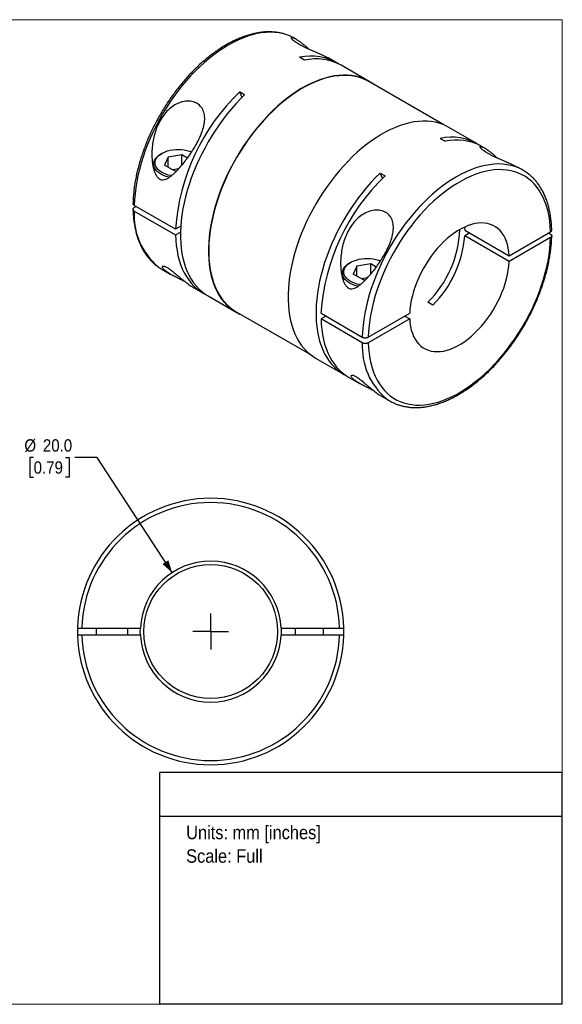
# Model space of a CAD drawing. Header units: millimetres. Extents: x 0 to 216, y 0 to 140.
# Tile 2 of 2: x 139 to 216, y 0 to 140. Entities that reach past the tile are written whole.
import ezdxf
from ezdxf.enums import TextEntityAlignment as Align

# ---------------------------------------------------------------- set-up
doc = ezdxf.new("R2010")
doc.units = ezdxf.units.MM
doc.header["$LTSCALE"] = 0.5
doc.linetypes.add('SLD-Solid', pattern=[0])
doc.layers.add('SLD-0', color=7, linetype='SLD-Solid', lineweight=25)
doc.layers.add('TEXT', color=140, linetype='SLD-Solid', lineweight=25)
doc.styles.add('SLDTEXTSTYLE0', font='GOTHIC.TTF', dxfattribs={"width": 0.913})
doc.dimstyles.new('SLDDIMSTYLE0', dxfattribs={"dimtxt": 1.75, "dimasz": 1.75, "dimexe": 0, "dimexo": 0.0625, "dimgap": 0.4375, "dimtad": 0, "dimtih": 1, "dimtoh": 1, "dimdec": 1, "dimrnd": 1e-09, "dimzin": 4, "dimdsep": 46, "dimtxsty": 'SLDTEXTSTYLE0', "dimsah": 1, "dimcen": 0, "dimadec": 0, "dimazin": 1, "dimtfac": 1, "dimtdec": 1, "dimtofl": 0, "dimtmove": 0, "dimatfit": 3, "dimfxl": 0, "dimfrac": 2, "dimtolj": 1, "dimtzin": 12, "dimarcsym": 0})

# ---------------------------------------------------------------- blocks, each defined once
blk = doc.blocks.new('Block2')
at = {"color": 7, "linetype": 'SLD-Solid', "lineweight": 18}
for p, q in [((0, 139.7), (215.9, 139.7)), ((0, 139.7), (0, 0)), ((215.9, 139.7), (215.9, 0)), ((0, 0), (215.9, 0))]:
    blk.add_line(p, q, dxfattribs=at)
blk = doc.blocks.new('SW_NOTE_0')
at = {"layer": 'TEXT', "color": 0, "insert": (0, 2.43), "char_height": 1.905, "attachment_point": 1, "style": 'SLDTEXTSTYLE0'}
blk.add_mtext('Units: mm [inches]', dxfattribs=at)
blk = doc.blocks.new('SW_NOTE_0_1')
at = {"layer": 'TEXT', "color": 0, "insert": (0, 2.43), "char_height": 1.905, "attachment_point": 1, "style": 'SLDTEXTSTYLE0'}
blk.add_mtext('Scale: Full', dxfattribs=at)
blk = doc.blocks.new('Block1')
at = {"layer": 'TEXT'}
for p, q in [((215.9, 32.88), (158.75, 32.88)), ((158.75, 0), (158.75, 32.88)), ((215.9, 0), (215.9, 32.88)), ((158.75, 26.7), (215.9, 26.7)), ((215.9, 0), (158.75, 0))]:
    blk.add_line(p, q, dxfattribs=at)
at = {"layer": 'TEXT', "color": 140}
for name, p in [('SW_NOTE_0', (162.49, 22.9)), ('SW_NOTE_0_1', (162.49, 19.56))]:
    blk.add_blockref(name, p, dxfattribs=at)
at = {"layer": 'TEXT', "color": 140, "style": 'SLDTEXTSTYLE0', "width": 0.913, "flags": 2}
for tag, height, p in [('AUTOATTR0', 2.12, (177.79, 28.35)), ('AUTOATTR1_0', 2.38, (166.91, 14.94)), ('AUTOATTR1_1', 2.38, (163.03, 11.86)), ('AUTOATTR1_2', 2.38, (168.89, 8.78))]:
    blk.add_attdef(tag, text='', height=height, dxfattribs=at).set_placement(p, align=Align.BOTTOM_LEFT)
blk = doc.blocks.new('_D_4')
at = {"layer": 'SLD-0'}
for p, q in [((140.84, 77.58), (140.3, 77.58)), ((140.3, 77.58), (140.3, 74.81)), ((145.36, 77.58), (145.89, 77.58)), ((145.89, 77.58), (145.89, 74.81)), ((149.86, 77.58), (146.68, 77.58)), ((160.51, 61.26), (149.86, 77.58)), ((140.3, 74.81), (140.84, 74.81)), ((145.89, 74.81), (145.36, 74.81))]:
    blk.add_line(p, q, dxfattribs=at)
blk.add_solid([(160.51, 61.26), (159.97, 63), (159.13, 62.46)], dxfattribs=at)
at = {"layer": 'SLD-0', "char_height": 1.75, "attachment_point": 1, "style": 'SLDTEXTSTYLE0'}
for s, insert in [('%%c', (139.52, 80.17)), ('20.0', (142.15, 80.17)), ('0.79', (140.84, 77.04))]:
    blk.add_mtext(s, dxfattribs=dict(at, insert=insert))
blk = doc.blocks.new('SW_CENTERMARKSYMBOL_1')
at = {"layer": 'SLD-0', "color": 0}
for q in [(0, 2.54), (-2.54, 0), (0, -2.54), (2.54, 0)]:
    blk.add_line((0, 0), q, dxfattribs=at)

msp = doc.modelspace()

# ---------------------------------------------------------------- linework, layer by layer
for p, q in [((178.11, 136.93), (177.93, 137.04)), ((179.31, 133.96), (178.6, 134.37)), ((183.8, 133.65), (183.33, 133.92)), ((188.46, 130.95), (184.5, 133.24)), ((199.07, 124.78), (188.44, 130.91)), ((170.8, 129.04), (170.09, 129.45)), ((203.74, 122.14), (199.78, 124.42)), ((198.54, 122.85), (199.25, 122.45)), ((204.91, 121.46), (204.44, 121.73)), ((159.04, 120.73), (158.9, 120.65)), ((159.94, 120.21), (159.42, 119.08)), ((161.9, 120.51), (159.94, 120.21)), ((159.94, 118.78), (159.94, 120.21)), ((162.67, 120.06), (161.9, 120.51)), ((161.9, 119.07), (161.9, 120.51)), ((157.87, 119.22), (157.87, 118.55)), ((160.85, 118.26), (159.42, 119.08)), ((161.42, 118.53), (160.59, 118.4)), ((160.85, 118.26), (161.22, 118.31)), ((190.03, 117.94), (190.74, 117.53)), ((210.31, 118.34), (210.13, 118.45)), ((160.99, 109.98), (155.12, 113.36)), ((155.4, 113.2), (155.12, 113.04)), ((155.12, 112.55), (160.99, 109.16)), ((161.73, 110.41), (160.99, 109.98)), ((160.99, 109.16), (161.7, 109.57)), ((202.03, 110.27), (202.06, 109.85)), ((202.06, 109.85), (208.35, 106.21)), ((202.76, 109.44), (202.06, 109.03)), ((208.35, 105.4), (202.06, 109.03)), ((208.35, 106.21), (214.22, 109.6)), ((213.94, 109.44), (214.22, 109.28)), ((214.22, 108.79), (208.35, 105.4)), ((185.84, 105.26), (185.7, 105.18)), ((188.69, 105.04), (186.74, 104.74)), ((189.47, 104.59), (188.69, 105.04)), ((188.69, 103.6), (188.69, 105.04)), ((159.03, 104.3), (160.3, 103.57)), ((184.67, 103.75), (184.67, 103.08)), ((186.74, 104.74), (186.22, 103.61)), ((187.65, 102.79), (186.22, 103.61)), ((186.74, 103.31), (186.74, 104.74)), ((188.22, 103.06), (187.39, 102.93)), ((187.65, 102.79), (188.02, 102.84)), ((163.34, 101.81), (164.9, 100.91)), ((165.61, 100.5), (169.57, 98.22)), ((197.53, 99.2), (196.82, 99.61)), ((169.59, 98.26), (180.22, 92.13)), ((181.64, 98.06), (187.5, 94.67)), ((188.35, 94.67), (194.23, 98.06)), ((182.34, 97.65), (181.64, 97.24)), ((187.5, 93.85), (181.64, 97.24)), ((194.23, 97.24), (188.35, 93.85)), ((193.52, 97.65), (194.23, 97.24)), ((180.88, 91.69), (184.84, 89.4)), ((185.55, 88.99), (187.1, 88.1)), ((190.14, 86.34), (191.41, 85.6)), ((148.52, 60.13), (148.48, 60.09)), ((148.48, 60.09), (148.48, 60.03)), ((148.5, 60.09), (148.48, 60.09)), ((183.48, 60.09), (183.43, 60.13)), ((183.45, 60.09), (183.48, 60.09)), ((183.48, 60.03), (183.48, 60.09)), ((147.68, 53.39), (155.99, 53.39)), ((149.73, 53.39), (149.73, 52.39)), ((154.23, 52.39), (154.23, 53.39)), ((175.96, 53.39), (184.27, 53.39)), ((177.98, 53.39), (177.98, 52.39)), ((181.98, 52.39), (181.98, 53.39)), ((155.99, 52.39), (147.68, 52.39)), ((184.27, 52.39), (175.96, 52.39)), ((154.23, 38.08), (154.23, 38.09))]:
    msp.add_line(p, q)
at = {"flags": 128}
for points in [[(177.37, 137.32), (177.3, 137.35), (176.77, 137.56), (176.22, 137.72), (175.65, 137.83), (175.06, 137.9), (174.45, 137.92), (173.83, 137.9), (173.19, 137.83), (172.54, 137.72), (171.88, 137.56), (171.21, 137.35), (170.53, 137.1), (169.85, 136.81), (169.17, 136.48), (168.48, 136.1), (167.79, 135.68), (167.11, 135.23), (166.42, 134.73), (165.75, 134.2), (165.08, 133.63), (164.42, 133.03), (163.77, 132.39), (163.13, 131.72), (162.51, 131.03), (161.9, 130.3), (161.31, 129.55), (160.74, 128.78), (160.19, 127.99), (159.66, 127.17), (159.15, 126.34), (158.67, 125.5), (158.22, 124.64), (157.79, 123.77), (157.39, 122.89), (157.02, 122.01), (156.69, 121.12), (156.38, 120.23), (156.1, 119.34), (155.86, 118.46), (155.65, 117.58), (155.47, 116.71), (155.33, 115.86), (155.23, 115.01), (155.15, 114.18), (155.12, 113.36)], [(177.93, 137.04), (177.8, 137.11), (177.37, 137.32)], [(189.13, 130.51), (189.1, 130.53), (188.64, 130.85), (188.16, 131.12), (187.65, 131.35), (187.12, 131.54), (186.56, 131.68), (185.99, 131.78), (185.4, 131.83), (184.79, 131.84), (184.17, 131.8), (183.53, 131.72), (182.88, 131.59), (182.23, 131.42), (181.56, 131.2), (180.89, 130.95), (180.21, 130.65), (179.53, 130.3), (178.84, 129.92), (178.16, 129.49), (177.48, 129.03), (176.81, 128.53), (176.14, 127.99), (175.47, 127.42), (174.82, 126.82), (174.18, 126.18), (173.55, 125.51), (172.93, 124.82), (172.33, 124.09), (171.75, 123.35), (171.19, 122.58), (170.64, 121.78), (170.12, 120.97), (169.63, 120.15), (169.15, 119.31), (168.7, 118.45), (168.28, 117.59), (167.89, 116.72), (167.53, 115.84), (167.19, 114.96), (166.89, 114.08), (166.62, 113.2), (166.38, 112.32), (166.17, 111.45), (166, 110.59), (165.86, 109.74), (165.76, 108.9), (165.69, 108.07), (165.65, 107.27), (165.65, 106.48), (165.69, 105.71), (165.76, 104.97), (165.86, 104.25), (166, 103.56), (166.17, 102.89), (166.38, 102.26), (166.62, 101.66), (166.89, 101.09), (167.19, 100.56), (167.53, 100.07), (167.89, 99.61), (168.28, 99.19), (168.7, 98.81), (169.15, 98.48), (169.63, 98.18), (170.12, 97.93), (170.28, 97.86)], [(188.44, 130.91), (188.13, 131.08), (187.63, 131.31), (187.09, 131.49), (186.54, 131.63), (185.97, 131.73), (185.38, 131.78), (184.78, 131.79), (184.15, 131.75), (183.52, 131.67), (182.87, 131.55), (182.22, 131.38), (181.55, 131.16), (180.88, 130.9), (180.2, 130.6), (179.53, 130.26), (178.84, 129.88), (178.16, 129.46), (177.49, 128.99), (176.81, 128.49), (176.14, 127.96), (175.48, 127.39), (174.83, 126.78), (174.19, 126.15), (173.56, 125.48), (172.95, 124.79), (172.35, 124.07), (171.77, 123.32), (171.21, 122.55), (170.67, 121.76), (170.15, 120.96), (169.65, 120.13), (169.18, 119.29), (168.73, 118.44), (168.31, 117.58), (167.92, 116.71), (167.56, 115.84), (167.22, 114.96), (166.92, 114.08), (166.65, 113.2), (166.41, 112.33), (166.21, 111.46), (166.04, 110.6), (165.9, 109.75), (165.79, 108.91), (165.72, 108.09), (165.69, 107.29), (165.69, 106.5), (165.72, 105.74), (165.79, 104.99), (165.9, 104.28), (166.04, 103.59), (166.21, 102.93), (166.41, 102.29), (166.65, 101.7), (166.92, 101.13), (167.22, 100.6), (167.56, 100.11), (167.92, 99.65), (168.31, 99.23), (168.73, 98.86), (169.18, 98.52), (169.59, 98.26)], [(170.8, 129.04), (170.16, 128.41), (169.53, 127.74), (168.92, 127.04), (168.33, 126.32), (167.75, 125.57), (167.19, 124.8), (166.65, 124.02), (166.13, 123.21), (165.64, 122.38), (165.17, 121.54), (164.72, 120.69), (164.3, 119.83), (163.91, 118.96), (163.55, 118.09), (163.22, 117.21), (162.92, 116.34), (162.65, 115.46), (162.41, 114.59), (162.21, 113.72), (162.04, 112.86), (161.9, 112.01), (161.8, 111.18), (161.73, 110.36), (161.69, 109.55), (161.69, 108.77), (161.73, 108), (161.8, 107.26), (161.9, 106.54), (162.04, 105.86), (162.21, 105.19), (162.41, 104.56), (162.65, 103.96), (162.92, 103.4), (163.22, 102.87), (163.55, 102.37), (163.91, 101.92), (164.3, 101.5), (164.72, 101.12), (165.17, 100.78), (165.61, 100.5)], [(170.09, 129.45), (170.38, 128.72), (170.4, 128.65)], [(199.78, 124.42), (199.47, 124.59), (198.96, 124.82), (198.43, 125), (197.88, 125.15), (197.3, 125.24), (196.71, 125.3), (196.1, 125.31), (195.48, 125.27), (194.85, 125.19), (194.2, 125.06), (193.54, 124.89), (192.87, 124.67), (192.2, 124.42), (191.52, 124.11), (190.84, 123.77), (190.16, 123.39), (189.48, 122.96), (188.8, 122.5), (188.12, 122), (187.45, 121.46), (186.79, 120.89), (186.13, 120.29), (185.49, 119.65), (184.86, 118.98), (184.25, 118.28), (183.65, 117.56), (183.06, 116.81), (182.5, 116.04), (181.96, 115.25), (181.44, 114.44), (180.94, 113.62), (180.47, 112.77), (180.02, 111.92), (179.6, 111.06), (179.2, 110.19), (178.84, 109.31), (178.51, 108.43), (178.2, 107.55), (177.93, 106.67), (177.69, 105.79), (177.49, 104.92), (177.32, 104.06), (177.18, 103.21), (177.07, 102.37), (177, 101.54), (176.97, 100.74), (176.97, 99.95), (177, 99.18), (177.07, 98.44), (177.18, 97.72), (177.32, 97.03), (177.49, 96.36), (177.69, 95.73), (177.93, 95.13), (178.2, 94.56), (178.51, 94.03), (178.84, 93.54), (179.2, 93.08), (179.6, 92.66), (180.02, 92.28), (180.47, 91.95), (180.88, 91.69)], [(160.1, 117.34), (160.01, 117.36), (159.64, 117.46), (159.29, 117.6), (158.97, 117.75), (158.69, 117.92), (158.44, 118.12), (158.24, 118.32), (158.07, 118.54), (157.96, 118.77), (157.89, 119.01), (157.87, 119.25), (157.9, 119.49), (157.98, 119.72), (158.11, 119.95), (158.28, 120.17), (158.5, 120.37), (158.76, 120.56), (158.9, 120.65)], [(160.41, 117.56), (160.32, 117.58), (159.95, 117.66), (159.59, 117.78), (159.26, 117.92), (158.97, 118.08), (158.71, 118.26), (158.49, 118.46), (158.31, 118.67), (158.18, 118.89), (158.1, 119.12), (158.07, 119.35), (158.09, 119.59), (158.16, 119.82), (158.28, 120.04), (158.44, 120.26), (158.65, 120.46), (158.9, 120.64), (159.19, 120.81), (159.51, 120.95), (159.86, 121.08), (160.23, 121.17), (160.62, 121.24), (161.02, 121.28), (161.42, 121.29), (161.83, 121.27), (162.23, 121.22), (162.61, 121.15), (162.98, 121.05), (163.28, 120.94)], [(209.75, 118.63), (209.68, 118.66), (209.15, 118.86), (208.6, 119.02), (208.03, 119.13), (207.44, 119.2), (206.84, 119.23), (206.21, 119.2), (205.58, 119.13), (204.93, 119.02), (204.27, 118.86), (203.6, 118.66), (202.92, 118.41), (202.24, 118.12), (201.55, 117.78), (200.86, 117.4), (200.18, 116.99), (199.49, 116.53), (198.81, 116.03), (198.13, 115.5), (197.46, 114.93), (196.8, 114.33), (196.15, 113.69), (195.51, 113.03), (194.89, 112.33), (194.28, 111.61), (193.69, 110.86), (193.12, 110.08), (192.57, 109.29), (192.04, 108.48), (191.54, 107.65), (191.06, 106.8), (190.61, 105.94), (190.18, 105.07), (189.78, 104.19), (189.41, 103.31), (189.07, 102.42), (188.76, 101.54), (188.49, 100.65), (188.24, 99.77), (188.03, 98.89), (187.86, 98.02), (187.72, 97.16), (187.61, 96.31), (187.54, 95.48), (187.5, 94.67)], [(190.03, 117.94), (189.39, 117.3), (188.77, 116.63), (188.15, 115.94), (187.56, 115.22), (186.98, 114.47), (186.42, 113.7), (185.88, 112.91), (185.36, 112.1), (184.87, 111.28), (184.4, 110.44), (183.95, 109.59), (183.54, 108.73), (183.15, 107.86), (182.79, 106.99), (182.45, 106.11), (182.15, 105.23), (181.89, 104.36), (181.65, 103.48), (181.44, 102.62), (181.27, 101.76), (181.14, 100.91), (181.03, 100.07), (180.96, 99.25), (180.93, 98.45), (180.93, 97.66), (180.96, 96.9), (181.03, 96.16), (181.14, 95.44), (181.27, 94.75), (181.44, 94.09), (181.65, 93.46), (181.89, 92.86), (182.15, 92.3), (182.45, 91.76), (182.79, 91.27), (183.15, 90.81), (183.54, 90.39), (183.95, 90.02), (184.4, 89.68), (184.87, 89.38), (185.2, 89.21)], [(214.22, 109.6), (214.19, 110.36), (214.12, 111.1), (214.01, 111.81), (213.87, 112.49), (213.69, 113.15), (213.48, 113.77), (213.24, 114.36), (212.96, 114.91), (212.66, 115.43), (212.32, 115.91), (211.95, 116.35), (211.55, 116.76), (211.12, 117.12), (210.67, 117.44), (210.19, 117.71), (209.69, 117.94), (209.16, 118.13), (208.61, 118.27), (208.04, 118.37), (207.46, 118.42), (206.86, 118.43), (206.24, 118.39), (205.6, 118.31), (204.96, 118.18), (204.31, 118), (203.64, 117.78), (202.98, 117.52), (202.3, 117.21), (201.63, 116.86), (200.95, 116.47), (200.27, 116.04), (199.6, 115.57), (198.93, 115.06), (198.27, 114.52), (197.62, 113.94), (196.97, 113.32), (196.34, 112.68), (195.72, 112), (195.12, 111.3), (194.53, 110.57), (193.96, 109.82), (193.42, 109.04), (192.89, 108.25), (192.39, 107.43), (191.91, 106.6), (191.45, 105.76), (191.03, 104.91), (190.63, 104.05), (190.26, 103.18), (189.92, 102.31), (189.61, 101.43), (189.34, 100.56), (189.09, 99.69), (188.88, 98.82), (188.71, 97.97), (188.57, 97.12), (188.46, 96.29), (188.39, 95.47), (188.35, 94.67)], [(190.03, 117.94), (190.31, 117.24), (190.34, 117.14)], [(208.35, 106.21), (208.31, 106.76), (208.23, 107.29), (208.12, 107.79), (207.97, 108.25), (207.79, 108.69), (207.58, 109.09), (207.33, 109.45), (207.06, 109.78), (206.76, 110.06), (206.43, 110.3), (206.07, 110.5), (205.69, 110.66), (205.29, 110.77), (204.87, 110.84), (204.43, 110.86), (203.97, 110.83), (203.5, 110.76), (203.02, 110.64), (202.53, 110.48), (202.04, 110.28), (201.54, 110.03), (201.04, 109.74), (200.54, 109.41), (200.04, 109.05), (199.56, 108.64), (199.08, 108.21), (198.61, 107.73), (198.15, 107.23), (197.71, 106.7), (197.29, 106.15), (196.89, 105.58), (196.51, 104.98), (196.15, 104.37), (195.82, 103.75), (195.52, 103.11), (195.24, 102.47), (195, 101.83), (194.79, 101.18), (194.61, 100.54), (194.46, 99.9), (194.35, 99.27), (194.27, 98.66), (194.23, 98.06)], [(160.99, 109.16), (161.02, 108.4), (161.09, 107.66), (161.2, 106.94), (161.33, 106.25), (161.51, 105.59), (161.71, 104.96), (161.95, 104.36), (162.22, 103.8), (162.52, 103.27), (162.85, 102.78), (163.21, 102.32), (163.6, 101.9), (164.02, 101.52), (164.46, 101.19), (164.93, 100.89), (165.26, 100.72)], [(188.35, 93.85), (188.39, 93.09), (188.46, 92.36), (188.57, 91.65), (188.71, 90.96), (188.88, 90.31), (189.09, 89.69), (189.34, 89.1), (189.61, 88.54), (189.92, 88.02), (190.26, 87.54), (190.63, 87.1), (191.03, 86.7), (191.45, 86.34), (191.91, 86.02), (192.39, 85.74), (192.89, 85.51), (193.42, 85.32), (193.96, 85.18), (194.53, 85.08), (195.12, 85.03), (195.72, 85.02), (196.34, 85.06), (196.97, 85.15), (197.62, 85.28), (198.27, 85.45), (198.93, 85.67), (199.6, 85.94), (200.27, 86.24), (200.95, 86.59), (201.63, 86.99), (202.3, 87.42), (202.98, 87.89), (203.64, 88.39), (204.31, 88.94), (204.96, 89.52), (205.6, 90.13), (206.24, 90.78), (206.86, 91.45), (207.46, 92.15), (208.04, 92.88), (208.61, 93.64), (209.16, 94.41), (209.69, 95.21), (210.19, 96.02), (210.67, 96.85), (211.12, 97.69), (211.55, 98.55), (211.95, 99.41), (212.32, 100.28), (212.66, 101.15), (212.96, 102.02), (213.24, 102.9), (213.48, 103.77), (213.69, 104.63), (213.87, 105.49), (214.01, 106.33), (214.12, 107.17), (214.19, 107.98), (214.22, 108.79)], [(186.9, 101.87), (186.81, 101.89), (186.44, 101.99), (186.09, 102.12), (185.77, 102.28), (185.49, 102.45), (185.24, 102.65), (185.03, 102.85), (184.87, 103.07), (184.76, 103.3), (184.69, 103.54), (184.67, 103.78), (184.7, 104.02), (184.78, 104.25), (184.91, 104.48), (185.08, 104.7), (185.3, 104.9), (185.55, 105.09), (185.7, 105.18)], [(187.21, 102.09), (187.12, 102.11), (186.75, 102.19), (186.39, 102.31), (186.06, 102.45), (185.77, 102.61), (185.51, 102.79), (185.29, 102.99), (185.11, 103.2), (184.98, 103.42), (184.9, 103.65), (184.87, 103.88), (184.89, 104.12), (184.96, 104.35), (185.08, 104.57), (185.24, 104.79), (185.45, 104.99), (185.7, 105.17), (185.99, 105.34), (186.31, 105.48), (186.66, 105.6), (187.03, 105.7), (187.42, 105.77), (187.82, 105.81), (188.22, 105.82), (188.63, 105.8), (189.03, 105.75), (189.41, 105.68), (189.78, 105.58), (190.08, 105.47)], [(194.23, 97.24), (194.27, 96.69), (194.35, 96.17), (194.46, 95.67), (194.61, 95.2), (194.79, 94.77), (195, 94.37), (195.24, 94), (195.52, 93.68), (195.82, 93.39), (196.15, 93.15), (196.51, 92.95), (196.89, 92.8), (197.29, 92.68), (197.71, 92.62), (198.15, 92.6), (198.61, 92.62), (199.08, 92.69), (199.56, 92.81), (200.04, 92.97), (200.54, 93.18), (201.04, 93.42), (201.54, 93.71), (202.04, 94.04), (202.53, 94.41), (203.02, 94.81), (203.5, 95.25), (203.97, 95.72), (204.43, 96.22), (204.87, 96.75), (205.29, 97.3), (205.69, 97.88), (206.07, 98.47), (206.43, 99.08), (206.76, 99.71), (207.06, 100.34), (207.33, 100.98), (207.58, 101.63), (207.79, 102.27), (207.97, 102.92), (208.12, 103.55), (208.23, 104.18), (208.31, 104.8), (208.35, 105.4)], [(158.5, 104.64), (158.67, 104.52), (159.03, 104.3)], [(181.64, 97.24), (181.67, 96.48), (181.74, 95.74), (181.84, 95.02), (181.98, 94.33), (182.15, 93.67), (182.36, 93.04), (182.6, 92.44), (182.87, 91.88), (183.17, 91.35), (183.5, 90.86), (183.86, 90.4), (184.25, 89.98), (184.67, 89.6), (185.11, 89.27), (185.55, 88.99)], [(155.99, 52.39), (155.98, 52.89), (155.99, 53.39)], [(175.96, 53.39), (175.98, 52.89), (175.96, 52.39)]]:
    msp.add_lwpolyline(points, dxfattribs=at)
msp.add_circle((165.98, 52.89), 9.5)
for centre, radius, start, end in [((180.25, 127.21), 7.34, 57.9366, 102.9333), ((180.96, 126.72), 7.42, 61.4407, 102.8162), ((190.72, 107.95), 29.8, 133.803, 176.0941), ((200.19, 115.7), 7.34, 57.9351, 102.9347), ((200.9, 115.21), 7.42, 61.4421, 102.8148), ((211.36, 96.03), 29.8, 133.803, 176.0941), ((207.16, 112.87), 6.31, 54.2904, 65.7067), ((164.76, 111.99), 9.65, 176.7129, 229.6036), ((185.91, 110.56), 15.46, 314.8726, 357.6708), ((186.27, 110.34), 15.84, 315.2756, 355.2384), ((197.14, 93.3), 9.65, 176.7129, 229.6036), ((194.57, 91.07), 6.31, 234.2904, 245.7067), ((165.98, 52.89), 18.9, 1.5159, 178.4841), ((165.98, 52.89), 18.3, 1.5657, 178.4343), ((165.98, 52.89), 10, 2.866, 177.134), ((165.98, 52.89), 18.9, 178.4841, 181.5159), ((165.98, 52.89), 18.9, 358.4841, 1.5159), ((165.98, 52.89), 18.9, 181.5159, 358.4841), ((165.98, 52.89), 18.3, 181.5657, 358.4343), ((165.98, 52.89), 10, 182.866, 357.134)]:
    msp.add_arc(centre, radius, start, end)
for points, knots in [([(177.33, 137.34), (177.32, 137.35), (177.14, 137.44), (176.78, 137.57), (176.25, 137.73), (175.71, 137.85), (175.15, 137.93), (174.57, 137.98), (173.98, 137.98), (173.37, 137.94), (172.76, 137.86), (172.13, 137.73), (171.5, 137.57), (170.85, 137.37), (170.21, 137.13), (169.56, 136.85), (168.9, 136.53), (168.25, 136.18), (167.6, 135.79), (166.95, 135.36), (166.3, 134.9), (165.66, 134.41), (165.03, 133.88), (164.4, 133.33), (163.79, 132.74), (163.18, 132.13), (162.59, 131.49), (162.01, 130.82), (161.45, 130.14), (160.9, 129.43), (160.37, 128.7), (159.86, 127.95), (159.37, 127.19), (158.9, 126.41), (158.45, 125.62), (158.02, 124.81), (157.62, 124), (157.24, 123.18), (156.89, 122.35), (156.57, 121.52), (156.27, 120.69), (156, 119.86), (155.76, 119.03), (155.55, 118.2), (155.37, 117.38), (155.22, 116.56), (155.1, 115.76), (155.02, 114.96), (154.96, 114.25), (154.95, 113.8), (154.95, 113.61)], [0, 0, 0, 0, 0.002096, 0.022878, 0.043685, 0.064541, 0.085462, 0.10646, 0.127539, 0.1487, 0.169935, 0.191235, 0.212591, 0.23399, 0.25542, 0.276874, 0.298341, 0.319816, 0.341292, 0.362765, 0.384234, 0.405696, 0.42715, 0.448596, 0.470035, 0.491466, 0.51289, 0.534307, 0.555719, 0.577126, 0.598529, 0.619929, 0.641327, 0.662723, 0.68412, 0.705516, 0.726914, 0.748314, 0.769718, 0.791125, 0.812537, 0.833955, 0.85538, 0.876813, 0.898254, 0.919704, 0.941163, 0.962632, 0.984111, 1, 1, 1, 1]), ([(183.33, 133.92), (183.32, 133.92), (183.21, 133.99), (183, 134.1), (182.67, 134.27), (182.32, 134.44), (181.93, 134.61), (181.53, 134.79), (181.1, 134.98), (180.66, 135.17), (180.21, 135.36), (179.77, 135.56), (179.34, 135.77), (178.93, 135.98), (178.56, 136.18), (178.23, 136.38), (177.95, 136.56), (177.73, 136.73), (177.57, 136.88), (177.46, 137), (177.42, 137.09), (177.42, 137.15), (177.47, 137.18), (177.57, 137.17), (177.69, 137.14), (177.85, 137.07), (178.02, 136.98), (178.23, 136.86), (178.48, 136.7), (178.77, 136.49), (179.1, 136.23), (179.48, 135.91), (179.76, 135.66), (179.92, 135.51), (179.93, 135.49)], [0, 0, 0, 0, 0.00518, 0.036018, 0.066044, 0.098285, 0.129444, 0.160457, 0.191776, 0.22358, 0.254688, 0.286211, 0.317297, 0.348834, 0.380221, 0.411665, 0.443246, 0.474573, 0.506315, 0.537522, 0.569408, 0.600505, 0.632478, 0.663322, 0.695137, 0.725114, 0.7559, 0.787667, 0.820572, 0.861001, 0.902712, 0.945902, 0.995306, 1, 1, 1, 1]), ([(164.02, 122.18), (163.72, 121.61), (163.2, 120.79), (162.47, 119.78), (161.9, 119.07), (161.32, 118.41), (160.82, 117.91), (160.41, 117.56), (160.09, 117.32), (159.76, 117.13), (159.41, 117), (159.05, 116.97), (158.68, 117.1), (158.37, 117.39), (158.13, 117.79), (157.95, 118.24), (157.82, 118.7), (157.73, 119.19), (157.65, 119.82), (157.61, 120.64), (157.67, 121.94), (157.96, 123.54), (158.58, 125.07), (159.28, 126.16), (159.93, 126.9), (160.67, 127.5), (161.52, 127.95), (162.42, 128.18), (163.3, 128.15), (164.08, 127.86), (164.67, 127.33), (165.03, 126.61), (165.16, 125.77), (165.07, 124.87), (164.75, 123.65), (164.33, 122.75), (164.02, 122.18)], [0, 0, 0, 0, 0.0620891, 0.0930224, 0.1244454, 0.1564711, 0.1866329, 0.2028992, 0.2178755, 0.2345801, 0.2492089, 0.2657869, 0.2806855, 0.2954541, 0.3121107, 0.3267945, 0.3435005, 0.3585266, 0.3747871, 0.4051698, 0.4372782, 0.4992493, 0.561649, 0.5938991, 0.6241971, 0.655476, 0.686758, 0.7180683, 0.7493285, 0.7805828, 0.8119054, 0.8432775, 0.8746825, 0.906121, 0.9375606, 1, 1, 1, 1]), ([(210.13, 118.44), (210.12, 118.45), (210.01, 118.52), (209.79, 118.63), (209.47, 118.8), (209.12, 118.97), (208.73, 119.14), (208.33, 119.32), (207.9, 119.51), (207.46, 119.7), (207.01, 119.89), (206.57, 120.09), (206.14, 120.3), (205.73, 120.5), (205.36, 120.71), (205.03, 120.91), (204.75, 121.09), (204.53, 121.26), (204.37, 121.41), (204.26, 121.53), (204.22, 121.62), (204.22, 121.68), (204.27, 121.7), (204.37, 121.7), (204.49, 121.66), (204.65, 121.6), (204.82, 121.51), (205.03, 121.39), (205.28, 121.23), (205.57, 121.02), (205.9, 120.76), (206.28, 120.44), (206.56, 120.19), (206.72, 120.04), (206.73, 120.02)], [0, 0, 0, 0, 0.0051804, 0.0360182, 0.0660442, 0.0982854, 0.129444, 0.1604569, 0.1917755, 0.2235805, 0.2546881, 0.2862112, 0.3172965, 0.3488338, 0.3802211, 0.411665, 0.4432455, 0.474573, 0.5063145, 0.5375222, 0.5694083, 0.6005049, 0.6324778, 0.6633219, 0.695137, 0.7251139, 0.7558999, 0.7876671, 0.8205724, 0.861001, 0.9027122, 0.9459023, 0.9953061, 1, 1, 1, 1]), ([(214.4, 109.85), (214.4, 109.89), (214.39, 110.17), (214.36, 110.7), (214.29, 111.41), (214.19, 112.1), (214.06, 112.77), (213.89, 113.42), (213.69, 114.03), (213.47, 114.62), (213.21, 115.18), (212.92, 115.71), (212.6, 116.21), (212.26, 116.67), (211.89, 117.1), (211.49, 117.49), (211.15, 117.78), (210.94, 117.93), (210.87, 117.97)], [0, 0, 0, 0, 0.009878, 0.079128, 0.148397, 0.217656, 0.286885, 0.356058, 0.425144, 0.494109, 0.562912, 0.631514, 0.69988, 0.767982, 0.835809, 0.903365, 0.970679, 1, 1, 1, 1]), ([(155.12, 113.36), (155.07, 113.4), (154.98, 113.47), (154.93, 113.57), (154.94, 113.61), (154.95, 113.61)], [0, 0, 0, 0, 0.489167, 0.978018, 1, 1, 1, 1]), ([(155.12, 113.04), (155.1, 113.03), (155.07, 113), (155.02, 112.97), (154.98, 112.92), (154.95, 112.86), (154.94, 112.79), (154.95, 112.72), (154.99, 112.66), (155.04, 112.6), (155.09, 112.56), (155.12, 112.55)], [0, 0, 0, 0, 0.082175, 0.164844, 0.24941, 0.373887, 0.500076, 0.623346, 0.750748, 0.8753, 1, 1, 1, 1]), ([(154.94, 112.79), (154.94, 112.75), (154.95, 112.47), (154.98, 111.94), (155.05, 111.23), (155.15, 110.54), (155.28, 109.87), (155.45, 109.22), (155.65, 108.61), (155.88, 108.02), (156.13, 107.46), (156.42, 106.93), (156.74, 106.43), (157.08, 105.97), (157.45, 105.54), (157.85, 105.15), (158.19, 104.86), (158.41, 104.71), (158.47, 104.67)], [0, 0, 0, 0, 0.0099088, 0.0791565, 0.1484234, 0.2176801, 0.2869067, 0.3560777, 0.4251622, 0.4941245, 0.5629254, 0.6315255, 0.6998892, 0.7679896, 0.835814, 0.9033685, 0.9706801, 1, 1, 1, 1]), ([(190.82, 106.71), (190.52, 106.14), (190, 105.32), (189.27, 104.31), (188.7, 103.59), (188.12, 102.93), (187.62, 102.44), (187.21, 102.09), (186.89, 101.85), (186.56, 101.66), (186.2, 101.53), (185.84, 101.5), (185.48, 101.63), (185.17, 101.92), (184.93, 102.32), (184.75, 102.77), (184.62, 103.23), (184.53, 103.72), (184.45, 104.35), (184.41, 105.17), (184.47, 106.46), (184.76, 108.07), (185.38, 109.6), (186.08, 110.69), (186.73, 111.43), (187.47, 112.03), (188.32, 112.48), (189.22, 112.7), (190.1, 112.68), (190.88, 112.39), (191.47, 111.86), (191.83, 111.14), (191.95, 110.3), (191.87, 109.4), (191.55, 108.18), (191.13, 107.28), (190.82, 106.71)], [0, 0, 0, 0, 0.0620891, 0.0930224, 0.1244454, 0.1564711, 0.1866329, 0.2028992, 0.2178755, 0.2345801, 0.2492089, 0.2657869, 0.2806855, 0.2954541, 0.3121107, 0.3267945, 0.3435005, 0.3585266, 0.3747871, 0.4051698, 0.4372782, 0.4992493, 0.561649, 0.5938991, 0.6241971, 0.655476, 0.686758, 0.7180683, 0.7493285, 0.7805828, 0.8119054, 0.8432775, 0.8746825, 0.906121, 0.9375606, 1, 1, 1, 1]), ([(192.01, 85.3), (192.03, 85.29), (192.2, 85.2), (192.56, 85.07), (193.09, 84.91), (193.63, 84.79), (194.2, 84.71), (194.77, 84.66), (195.36, 84.66), (195.97, 84.7), (196.58, 84.78), (197.21, 84.91), (197.85, 85.07), (198.49, 85.27), (199.14, 85.51), (199.79, 85.79), (200.44, 86.11), (201.09, 86.46), (201.75, 86.85), (202.4, 87.28), (203.04, 87.74), (203.68, 88.23), (204.32, 88.76), (204.94, 89.32), (205.56, 89.9), (206.16, 90.51), (206.75, 91.15), (207.33, 91.82), (207.9, 92.5), (208.44, 93.21), (208.97, 93.94), (209.49, 94.69), (209.98, 95.45), (210.45, 96.23), (210.9, 97.02), (211.32, 97.83), (211.72, 98.64), (212.1, 99.46), (212.45, 100.29), (212.77, 101.12), (213.07, 101.95), (213.34, 102.78), (213.58, 103.61), (213.79, 104.44), (213.97, 105.26), (214.12, 106.08), (214.24, 106.88), (214.33, 107.68), (214.38, 108.39), (214.39, 108.84), (214.4, 109.03)], [0, 0, 0, 0, 0.002096, 0.022878, 0.043686, 0.064542, 0.085463, 0.106461, 0.127541, 0.148701, 0.169936, 0.191237, 0.212593, 0.233992, 0.255423, 0.276876, 0.298344, 0.319819, 0.341295, 0.362769, 0.384237, 0.4057, 0.427154, 0.448601, 0.470039, 0.491471, 0.512895, 0.534313, 0.555725, 0.577132, 0.598535, 0.619935, 0.641333, 0.66273, 0.684126, 0.705523, 0.726921, 0.748321, 0.769725, 0.791132, 0.812545, 0.833963, 0.855389, 0.876821, 0.898263, 0.919713, 0.941172, 0.962642, 0.98412, 1, 1, 1, 1]), ([(214.22, 109.6), (214.25, 109.62), (214.32, 109.66), (214.37, 109.74), (214.4, 109.8), (214.4, 109.84), (214.4, 109.85)], [0, 0, 0, 0, 0.296202, 0.578129, 0.845772, 1, 1, 1, 1]), ([(214.22, 109.28), (214.24, 109.27), (214.28, 109.24), (214.32, 109.21), (214.36, 109.16), (214.38, 109.11), (214.4, 109.06), (214.4, 109.01), (214.39, 108.95), (214.35, 108.89), (214.3, 108.83), (214.25, 108.8), (214.22, 108.79)], [0, 0, 0, 0, 0.0790687, 0.1627897, 0.251163, 0.3441885, 0.4418658, 0.5441941, 0.6511728, 0.7628008, 0.879077, 1, 1, 1, 1]), ([(162.39, 102.49), (162.35, 102.5), (162.24, 102.56), (162.03, 102.67), (161.78, 102.79), (161.53, 102.92), (161.29, 103.04), (161.03, 103.17), (160.77, 103.31), (160.5, 103.45), (160.21, 103.62), (159.92, 103.79), (159.65, 103.98), (159.44, 104.16), (159.27, 104.32), (159.16, 104.47), (159.12, 104.58), (159.12, 104.66), (159.16, 104.71), (159.22, 104.74), (159.32, 104.73), (159.44, 104.7), (159.59, 104.65), (159.72, 104.58), (159.78, 104.54)], [0, 0, 0, 0, 0.014211, 0.048695, 0.082347, 0.116974, 0.150573, 0.18522, 0.228885, 0.273986, 0.321046, 0.38734, 0.456267, 0.523681, 0.591856, 0.660918, 0.727614, 0.77349, 0.819168, 0.86359, 0.899006, 0.931746, 0.965847, 1, 1, 1, 1]), ([(159.78, 104.54), (159.85, 104.5), (159.95, 104.44), (160.1, 104.34), (160.25, 104.23), (160.44, 104.09), (160.68, 103.89), (160.94, 103.68), (161.22, 103.45), (161.52, 103.19), (161.85, 102.91), (162.2, 102.63), (162.53, 102.37), (162.84, 102.14), (163.1, 101.96), (163.27, 101.85), (163.34, 101.81), (163.35, 101.81)], [0, 0, 0, 0, 0.048424, 0.073332, 0.099096, 0.146619, 0.198041, 0.26237, 0.328558, 0.395086, 0.491718, 0.591817, 0.690604, 0.788335, 0.888598, 0.985062, 1, 1, 1, 1]), ([(187.5, 94.67), (187.52, 94.66), (187.56, 94.64), (187.63, 94.61), (187.7, 94.59), (187.78, 94.58), (187.88, 94.57), (187.97, 94.57), (188.07, 94.58), (188.17, 94.59), (188.27, 94.62), (188.32, 94.65), (188.35, 94.67)], [0, 0, 0, 0, 0.079069, 0.16279, 0.251163, 0.344189, 0.441866, 0.544194, 0.651173, 0.762801, 0.879077, 1, 1, 1, 1]), ([(188.35, 93.85), (188.33, 93.84), (188.3, 93.82), (188.24, 93.8), (188.17, 93.78), (188.1, 93.76), (188.04, 93.75), (187.97, 93.75), (187.91, 93.75), (187.84, 93.75), (187.78, 93.76), (187.73, 93.77), (187.67, 93.78), (187.63, 93.8), (187.58, 93.81), (187.54, 93.83), (187.52, 93.85), (187.5, 93.85)], [0, 0, 0, 0, 0.081151, 0.160234, 0.237247, 0.312191, 0.385066, 0.455872, 0.524608, 0.591274, 0.655871, 0.718399, 0.778857, 0.837246, 0.893566, 0.947818, 1, 1, 1, 1]), ([(189.19, 87.01), (189.15, 87.03), (189.04, 87.09), (188.83, 87.2), (188.58, 87.32), (188.33, 87.45), (188.09, 87.57), (187.83, 87.7), (187.57, 87.84), (187.3, 87.98), (187.01, 88.15), (186.72, 88.32), (186.45, 88.51), (186.24, 88.68), (186.07, 88.85), (185.96, 88.99), (185.92, 89.11), (185.92, 89.19), (185.96, 89.24), (186.02, 89.26), (186.12, 89.26), (186.24, 89.23), (186.39, 89.18), (186.52, 89.11), (186.58, 89.07)], [0, 0, 0, 0, 0.014211, 0.048695, 0.082347, 0.116974, 0.150573, 0.18522, 0.228885, 0.273986, 0.321046, 0.38734, 0.456267, 0.523681, 0.591856, 0.660918, 0.727614, 0.77349, 0.819168, 0.86359, 0.899006, 0.931746, 0.965847, 1, 1, 1, 1]), ([(186.58, 89.07), (186.65, 89.03), (186.75, 88.97), (186.9, 88.87), (187.05, 88.76), (187.24, 88.62), (187.48, 88.42), (187.74, 88.21), (188.02, 87.98), (188.32, 87.72), (188.65, 87.44), (189, 87.16), (189.33, 86.9), (189.63, 86.67), (189.9, 86.49), (190.07, 86.38), (190.14, 86.34), (190.14, 86.34)], [0, 0, 0, 0, 0.048424, 0.073332, 0.099096, 0.146619, 0.198041, 0.26237, 0.328558, 0.395086, 0.491718, 0.591817, 0.690604, 0.788335, 0.888598, 0.985062, 1, 1, 1, 1]), ([(147.08, 53.39), (147.08, 53.39), (147.08, 53.39), (147.1, 53.39), (147.13, 53.39), (147.17, 53.39), (147.22, 53.39), (147.29, 53.39), (147.37, 53.39), (147.46, 53.39), (147.57, 53.39), (147.64, 53.39), (147.68, 53.39)], [0, 0, 0, 0, 0.079069, 0.16279, 0.251163, 0.344189, 0.441866, 0.544194, 0.651173, 0.762801, 0.879077, 1, 1, 1, 1]), ([(184.27, 53.39), (184.29, 53.39), (184.34, 53.39), (184.42, 53.39), (184.49, 53.39), (184.55, 53.39), (184.61, 53.39), (184.66, 53.39), (184.71, 53.39), (184.75, 53.39), (184.78, 53.39), (184.81, 53.39), (184.83, 53.39), (184.85, 53.39), (184.86, 53.39), (184.87, 53.39), (184.87, 53.39), (184.87, 53.39)], [0, 0, 0, 0, 0.081151, 0.160234, 0.237247, 0.312191, 0.385066, 0.455872, 0.524608, 0.591274, 0.655871, 0.718399, 0.778857, 0.837246, 0.893566, 0.947818, 1, 1, 1, 1]), ([(147.68, 52.39), (147.66, 52.39), (147.61, 52.39), (147.53, 52.39), (147.46, 52.39), (147.4, 52.39), (147.34, 52.39), (147.29, 52.39), (147.24, 52.39), (147.2, 52.39), (147.17, 52.39), (147.14, 52.39), (147.12, 52.39), (147.1, 52.39), (147.09, 52.39), (147.08, 52.39), (147.08, 52.39), (147.08, 52.39)], [0, 0, 0, 0, 0.081151, 0.160234, 0.237247, 0.312191, 0.385066, 0.455872, 0.524608, 0.591274, 0.655871, 0.718399, 0.778857, 0.837246, 0.893566, 0.947818, 1, 1, 1, 1]), ([(184.87, 52.39), (184.87, 52.39), (184.87, 52.39), (184.85, 52.39), (184.82, 52.39), (184.78, 52.39), (184.73, 52.39), (184.66, 52.39), (184.58, 52.39), (184.49, 52.39), (184.38, 52.39), (184.31, 52.39), (184.27, 52.39)], [0, 0, 0, 0, 0.0790687, 0.1627897, 0.251163, 0.3441885, 0.4418658, 0.5441941, 0.6511728, 0.7628008, 0.879077, 1, 1, 1, 1])]:
    msp.add_open_spline(points, degree=3, knots=knots)

# ---------------------------------------------------------------- block references
at = {"color": 7, "linetype": 'Continuous'}
for name in ['Block2', 'Block1']:
    msp.add_blockref(name, (0, 0), dxfattribs=at)
at = {"layer": 'SLD-0'}
msp.add_blockref('SW_CENTERMARKSYMBOL_1', (165.98, 52.89), dxfattribs=at)

# ---------------------------------------------------------------- dimensions: what is measured, and where the dimension line sits
dim = msp.add_diameter_dim_2p(p1=(171.44, 44.52), p2=(160.51, 61.26), dimstyle='SLDDIMSTYLE0', dxfattribs=at)
dim.commit()
dim.dimension.update_dxf_attribs({"geometry": '_D_4', "text_midpoint": (143.1, 77.58), "dimtype": 163})

doc.saveas('drawing.dxf')
